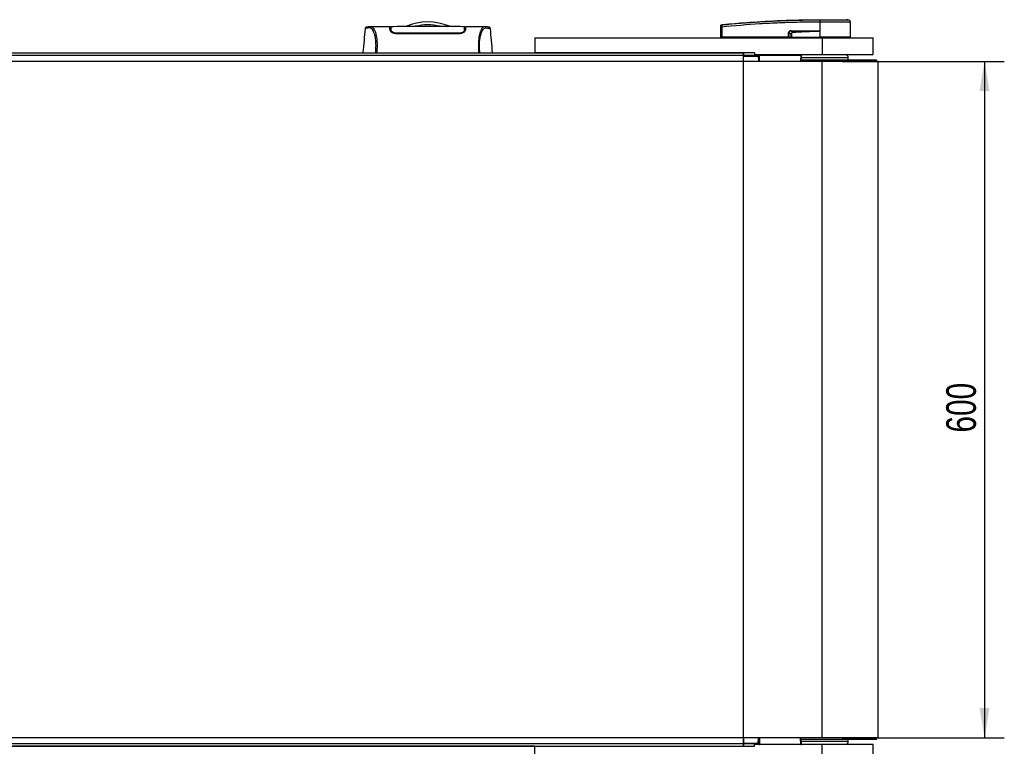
# Model space of a CAD drawing. Header units: millimetres. Extents: x 0 to 420, y 0 to 297.
# Tile 11 of 58: x 130 to 230, y 75 to 149. Entities that reach past the tile are written whole.
import ezdxf

# ---------------------------------------------------------------- set-up
doc = ezdxf.new("R2010")
doc.units = ezdxf.units.MM
doc.layers.add('QUOTE', color=174, linetype='Continuous')
doc.styles.add('SLDTEXTSTYLE3', font='TXT', dxfattribs={"width": 0.75})
doc.dimstyles.new('SLDDIMSTYLE0', dxfattribs={"dimtxt": 3, "dimasz": 3, "dimexe": 0, "dimexo": 0.0625, "dimgap": 0.75, "dimtad": 1, "dimlfac": 8.782711, "dimrnd": 1e-09, "dimzin": 12, "dimdsep": 46, "dimtxsty": 'SLDTEXTSTYLE3', "dimsah": 1, "dimcen": 0.09, "dimadec": 0, "dimazin": 3, "dimtfac": 1, "dimtdec": 3, "dimtofl": 0, "dimtmove": 0, "dimatfit": 3, "dimfxl": 0, "dimfrac": 2, "dimtolj": 1, "dimtzin": 12, "dimarcsym": 0})

# ---------------------------------------------------------------- blocks, each defined once
blk = doc.blocks.new('_D_1')
at = {"layer": 'QUOTE'}
for p, q in [((213.519, 144.448), (229.902, 144.448)), ((227.902, 144.448), (227.902, 76.132)), ((213.519, 76.132), (229.902, 76.132))]:
    blk.add_line(p, q, dxfattribs=at)
for points in [[(227.902, 144.448), (227.402, 141.448), (228.402, 141.448)], [(227.902, 76.132), (228.402, 79.132), (227.402, 79.132)]]:
    blk.add_solid(points, dxfattribs=at)
at = {"layer": 'QUOTE', "insert": (224.035, 106.965), "char_height": 3, "attachment_point": 1, "rotation": 90, "style": 'SLDTEXTSTYLE3'}
blk.add_mtext('600', dxfattribs=at)

msp = doc.modelspace()

# ---------------------------------------------------------------- linework, layer by layer
at = {"color": 7, "linetype": 'Continuous', "lineweight": 25}
for p, q in [((211.281, 148.4207), (211.2626, 148.4207)), ((211.281, 148.4207), (211.2799, 146.896)), ((211.2812, 148.6608), (211.2814, 148.6608)), ((214.1481, 148.6451), (213.9501, 148.6608)), ((214.365, 146.896), (214.3517, 148.4207)), ((165.3487, 147.7496), (165.3483, 147.7491)), ((167.8468, 147.9484), (165.8878, 147.9484)), ((167.9284, 147.8914), (167.8478, 147.8914)), ((167.9319, 147.6872), (167.9327, 147.643)), ((167.933, 147.6249), (167.9342, 147.552)), ((167.9453, 147.7889), (167.9454, 147.5795)), ((167.9478, 147.7079), (167.9495, 147.5761)), ((167.9496, 147.6494), (167.9498, 147.6373)), ((167.9502, 147.6143), (167.9498, 147.6373)), ((167.9504, 147.6028), (167.9506, 147.5948)), ((168.5369, 147.2943), (168.5369, 147.2353)), ((174.7992, 147.2349), (168.5369, 147.2349)), ((174.7992, 147.2942), (174.7991, 147.2354)), ((175.3858, 147.6143), (175.3848, 147.5424)), ((175.3907, 147.7952), (175.3906, 147.5795)), ((175.4883, 147.8914), (175.4077, 147.8914)), ((177.4493, 147.9484), (175.4892, 147.9484)), ((177.4641, 147.9473), (177.4493, 147.9472)), ((177.9873, 147.7496), (177.9878, 147.7491)), ((201.2721, 146.896), (201.281, 147.9155)), ((201.3645, 147.9155), (201.3556, 146.896)), ((201.3642, 148.1567), (201.3641, 148.1567)), ((208.1093, 146.896), (208.1111, 147.3556)), ((208.1324, 147.3556), (208.1306, 146.896)), ((208.3726, 147.2307), (208.1324, 147.3556)), ((211.0316, 147.5125), (208.3596, 147.5125)), ((208.3596, 147.5125), (208.5598, 147.4084)), ((208.361, 147.5419), (211.033, 147.5419)), ((211.2739, 147.5282), (211.2739, 147.5219)), ((211.2739, 147.5219), (211.2794, 146.896)), ((182.4847, 146.839), (182.4847, 145.3019)), ((182.4847, 146.839), (211.519, 146.839)), ((186.866, 146.8419), (186.866, 146.839)), ((187.7756, 146.839), (187.7756, 146.8419)), ((201.2721, 146.896), (201.3556, 146.896)), ((201.3276, 146.896), (201.3286, 146.839)), ((208.1093, 146.896), (201.3556, 146.896)), ((201.3598, 146.896), (201.3598, 146.839)), ((208.1306, 146.896), (208.1093, 146.896)), ((208.1138, 146.896), (208.1138, 146.839)), ((208.1306, 146.896), (208.3844, 146.896)), ((208.1699, 146.896), (208.1706, 146.839)), ((208.3931, 146.896), (211.2794, 146.896)), ((208.411, 146.896), (208.4114, 146.839)), ((211.2799, 146.896), (211.2794, 146.896)), ((214.365, 146.896), (211.2799, 146.896)), ((211.2822, 146.896), (211.2823, 146.839)), ((211.519, 146.839), (211.519, 145.1311)), ((211.519, 146.839), (216.6427, 146.839)), ((214.3086, 146.839), (214.3096, 146.896)), ((216.6427, 145.1311), (216.6427, 146.839)), ((92.5353, 145.3019), (182.4847, 145.3019)), ((204.6874, 145.3019), (182.4847, 145.3019)), ((203.5488, 145.3019), (203.5488, 145.0457)), ((204.6874, 145.3019), (204.6874, 145.1311)), ((211.519, 144.448), (63.501, 144.448)), ((203.5488, 145.0457), (71.4712, 145.0457)), ((203.5488, 144.448), (203.5488, 145.0457)), ((205.0544, 145.04), (203.5488, 145.04)), ((203.5488, 144.9816), (205.0538, 144.9816)), ((204.6874, 145.1311), (211.519, 145.1311)), ((205.0522, 145.0277), (205.0538, 144.9816)), ((205.0538, 144.9816), (205.0631, 144.448)), ((205.1091, 145.0732), (205.12, 144.448)), ((205.1097, 145.0825), (205.1102, 145.0856)), ((205.166, 145.0732), (205.166, 145.1311)), ((205.166, 145.0732), (209.3604, 145.0732)), ((205.1769, 144.448), (205.166, 145.0732)), ((209.3604, 145.0732), (209.3048, 144.448)), ((209.3604, 145.0732), (209.3604, 145.1311)), ((209.3646, 144.448), (209.42, 145.0688)), ((209.3727, 144.6188), (216.2083, 144.6188)), ((209.3831, 144.8275), (214.1378, 144.8275)), ((211.519, 145.1311), (216.6427, 145.1311)), ((211.519, 76.1319), (211.519, 144.448)), ((217.1551, 144.448), (211.519, 144.448)), ((214.1378, 144.6188), (214.1378, 144.8275)), ((216.2083, 144.6188), (216.9843, 144.6188)), ((216.9843, 144.448), (216.9843, 144.6188)), ((217.1551, 76.1319), (217.1551, 144.448)), ((211.519, 76.1319), (63.501, 76.1319)), ((203.5488, 76.1319), (203.5488, 75.5342)), ((203.5488, 75.5983), (205.0538, 75.5983)), ((205.0522, 75.5522), (205.0538, 75.5983)), ((205.0538, 75.5983), (205.0631, 76.1319)), ((205.1091, 75.5067), (205.12, 76.1319)), ((205.1769, 76.1319), (205.166, 75.5067)), ((209.3604, 75.5067), (209.3048, 76.1319)), ((216.9843, 75.9611), (209.3746, 75.9611)), ((214.1378, 75.7524), (209.3803, 75.7524)), ((217.1551, 76.1319), (211.519, 76.1319)), ((214.1378, 75.7524), (214.1378, 75.9611)), ((216.9843, 75.9611), (216.9843, 76.1319)), ((203.5488, 75.5342), (71.4712, 75.5342)), ((182.4847, 75.278), (92.5353, 75.278)), ((182.4847, 73.7409), (182.4847, 75.278)), ((182.4847, 75.278), (204.6874, 75.278)), ((205.0544, 75.5399), (203.5488, 75.5399)), ((203.5488, 75.5342), (203.5488, 75.278)), ((204.6874, 75.278), (204.6874, 75.4488)), ((211.519, 75.4488), (204.6874, 75.4488)), ((205.1098, 75.497), (205.1102, 75.4943)), ((205.166, 75.5067), (205.166, 75.4488)), ((205.166, 75.5067), (209.3604, 75.5067)), ((209.3604, 75.5067), (209.3604, 75.4488)), ((211.519, 73.7409), (211.519, 75.4488)), ((216.6427, 75.4488), (211.519, 75.4488)), ((216.6427, 73.7409), (216.6427, 75.4488))]:
    msp.add_line(p, q, dxfattribs=at)
at = {"color": 7, "linetype": 'Continuous'}
for p, q in [((71.4712, 145.3019), (203.5488, 145.3019)), ((203.5488, 75.278), (203.5488, 145.3019)), ((71.4712, 75.278), (203.5488, 75.278))]:
    msp.add_line(p, q, dxfattribs=at)
at = {"color": 7, "linetype": 'Continuous', "lineweight": 25, "flags": 128}
for points in [[(165.9043, 147.9481), (165.9598, 147.9441), (166.0142, 147.9322), (166.0732, 147.9032), (166.0884, 147.8918), (166.1092, 147.8734), (166.1278, 147.8541), (166.1328, 147.8485), (166.1342, 147.8469), (166.1346, 147.8464), (166.1348, 147.8462), (166.1348, 147.8461), (166.1348, 147.8461), (166.1348, 147.8461), (166.1348, 147.8461), (166.1348, 147.8461), (166.1348, 147.8461), (166.1348, 147.8461), (166.1348, 147.8461), (166.1955, 147.7662), (166.2537, 147.6715), (166.317, 147.5431), (166.3762, 147.3902), (166.4276, 147.2187), (166.4732, 147.0161), (166.5107, 146.7781), (166.5365, 146.5137), (166.5495, 146.2272), (166.5497, 145.9298), (166.538, 145.6235), (166.5147, 145.3019)], [(167.9502, 147.6143), (167.9527, 147.4677), (167.9529, 147.4587)], [(175.3848, 147.5424), (175.3838, 147.4677), (175.3837, 147.4597)], [(211.0316, 147.5125), (211.1673, 147.5177), (211.2739, 147.5219)]]:
    msp.add_lwpolyline(points, dxfattribs=at)
at = {"color": 7, "linetype": 'Continuous', "lineweight": 25}
for centre, radius, start, end in [((171.668, 142.7401), 5.693, 67.268445, 112.912448), ((212.1179, 148.4688), 0.8567, 168.120168, 183.219012), ((215.8988, 148.1186), 4.6491, 173.303191, 173.496611), ((212.1364, 148.4683), 0.8567, 168.081743, 183.180073), ((214.124, 148.4187), 0.2277, 0.500011, 83.923128), ((171.668, 142.7401), 5.3995, 76.586674, 103.444717), ((201.3227, 145.3947), 2.5211, 89.051899, 90.948101), ((201.373, 148.0489), 0.0908, 96.104195, 179.384141), ((208.1217, 150.2556), 2.9, 269.78976, 270.21024), ((208.1252, 147.5388), 0.2359, 353.585658, 0.74759), ((129.9178, 143.6076), 78.7337, 2.731259, 2.766996), ((210.7972, 147.5388), 0.2359, 353.585658, 0.74759), ((205.0574, 145.0795), 0.0521, 264.252632, 353.075499), ((205.0775, 144.4374), 0.5448, 86.505173, 92.494941), ((205.0544, 145.097), 0.0569, 270, 348.463041), ((205.166, 145.0742), 0.0569, 90, 181), ((205.1375, 145.8889), 0.8162, 268.001617, 271.998383), ((209.3604, 145.0742), 0.0569, 354.81058, 90), ((209.4377, 145.7391), 0.6704, 263.377826, 268.237983), ((213.8228, 144.8275), 0.315, 0, 74.548307), ((205.0775, 76.1425), 0.5448, 267.505059, 273.494827), ((213.8228, 75.7524), 0.315, 285.451693, 0), ((205.0574, 75.5004), 0.0521, 6.924501, 95.747368), ((205.0544, 75.4829), 0.0569, 11.536959, 90), ((205.1375, 74.691), 0.8162, 88.001617, 91.998383), ((205.166, 75.5057), 0.0569, 179, 270), ((209.3604, 75.5057), 0.0569, 270, 5.18942), ((209.4377, 74.8408), 0.6704, 91.762017, 96.622174)]:
    msp.add_arc(centre, radius, start, end, dxfattribs=at)
for centre, major_axis, ratio, start_param, end_param in [((208.5151, 147.2395), (0.3871, -0.1904), 0.6067254, 2.2520057, 3.4288926), ((208.5122, 147.2398), (0.3663, -0.1813), 0.5569608, 2.2532184, 3.4301053), ((208.6541, 147.1661), (0.2609, -0.1388), 0.7705823, 2.3011388, 3.4780257), ((208.6541, 147.1666), (0.2277, -0.1204), 0.6630178, 2.2990506, 3.4759374)]:
    msp.add_ellipse(centre, major_axis=major_axis, ratio=ratio, start_param=start_param, end_param=end_param, dxfattribs=at)
for points, knots in [([(201.3633, 148.1392), (202.6455, 148.2563), (204.5997, 148.4346), (207.233, 148.5658), (209.2566, 148.6353), (210.6036, 148.6352), (211.2795, 148.6452), (211.2795, 148.6452)], [0, 0, 0, 0, 0.3887669, 0.5925279, 0.7962893, 0.9999993, 1, 1, 1, 1]), ([(201.3642, 148.1567), (201.4024, 148.1606), (201.6385, 148.1846), (202.6742, 148.2857), (204.8021, 148.4595), (207.8722, 148.6265), (210.1444, 148.6494), (211.2812, 148.6608)], [0, 0, 0, 0, 0.0117013, 0.0722088, 0.3141935, 0.6568871, 1, 1, 1, 1]), ([(211.2626, 148.4207), (210.5896, 148.4165), (209.2437, 148.4082), (207.2255, 148.3423), (204.5965, 148.2102), (202.6452, 148.0322), (201.3645, 147.9155)], [0, 0, 0, 0, 0.2036202, 0.4072406, 0.6109477, 1, 1, 1, 1]), ([(211.2795, 148.6452), (211.2796, 148.6452), (211.2858, 148.6452), (211.292, 148.6452), (211.2982, 148.6452)], [0, 0, 0, 0, 0.0003655, 1, 1, 1, 1]), ([(214.3517, 148.4207), (214.3442, 148.4207), (214.3288, 148.4208), (214.2053, 148.4208), (214.0099, 148.4206), (213.7443, 148.4207), (213.4133, 148.4208), (213.0316, 148.4206), (212.6034, 148.4208), (212.1622, 148.4207), (211.7155, 148.4207), (211.427, 148.4207), (211.281, 148.4207)], [0, 0, 0, 0, 0.10046502, 0.20384345, 0.30430944, 0.40768894, 0.50815524, 0.61153497, 0.71200234, 0.81538328, 0.9066108, 1, 1, 1, 1]), ([(211.2814, 148.6608), (211.4504, 148.6608), (211.789, 148.6608), (212.2878, 148.6608), (212.7514, 148.6608), (213.1637, 148.6608), (213.5032, 148.6608), (213.7566, 148.6608), (213.9203, 148.6608), (213.9401, 148.6608), (213.9501, 148.6608)], [0, 0, 0, 0, 0.1248804, 0.2501396, 0.3746494, 0.4998125, 0.6247642, 0.7495577, 0.8749238, 1, 1, 1, 1]), ([(211.2982, 148.6452), (211.432, 148.6452), (211.6997, 148.6451), (212.1124, 148.6452), (212.5232, 148.6452), (212.9195, 148.6451), (213.2752, 148.6452), (213.582, 148.6452), (213.8294, 148.6451), (214.011, 148.6452), (214.1261, 148.6451), (214.1408, 148.6451), (214.1481, 148.6451)], [0, 0, 0, 0, 0.0923036, 0.1846071, 0.2865385, 0.3884688, 0.490398, 0.5923288, 0.694247, 0.7961664, 0.8980845, 1, 1, 1, 1]), ([(165.3349, 147.7503), (165.3006, 147.3578), (165.2293, 146.5416), (165.1578, 145.7255), (165.1207, 145.3019)], [0, 0, 0, 0, 0.4809489, 1, 1, 1, 1]), ([(165.9046, 147.9481), (165.8548, 147.9464), (165.75, 147.9428), (165.6219, 147.9227), (165.5259, 147.9069), (165.4637, 147.8962), (165.4313, 147.8862), (165.3704, 147.8582), (165.3457, 147.7826), (165.3348, 147.7491)], [0, 0, 0, 0, 0.1496222, 0.3148084, 0.4954518, 0.6410822, 0.7851885, 0.9047549, 1, 1, 1, 1]), ([(166.4054, 145.3019), (166.4139, 145.4029), (166.4307, 145.6037), (166.4428, 145.9023), (166.4429, 146.1917), (166.4294, 146.4657), (166.4027, 146.7175), (166.3644, 146.942), (166.3167, 147.1379), (166.2443, 147.3609), (166.1421, 147.5727), (166.0169, 147.7498), (165.8895, 147.8286), (165.6983, 147.83), (165.4943, 147.8), (165.3515, 147.7733), (165.3495, 147.7564), (165.3487, 147.7496)], [0, 0, 0, 0, 0.0329354, 0.0654732, 0.0981454, 0.1307632, 0.163268, 0.196035, 0.2287321, 0.2617261, 0.3274232, 0.3937545, 0.4589865, 0.5255109, 0.704726, 0.8829437, 1, 1, 1, 1]), ([(165.8878, 147.9473), (165.8926, 147.9479), (165.8976, 147.9486), (165.904, 147.9481), (165.9043, 147.9481)], [0, 0, 0, 0, 0.9601371, 1, 1, 1, 1]), ([(167.8584, 147.6138), (167.8557, 147.6933), (167.85, 147.8547), (167.8469, 147.9461), (167.8467, 147.9499), (167.8468, 147.9483), (167.8468, 147.9483)], [0, 0, 0, 0, 0.3325302, 0.6748371, 0.9927076, 1, 1, 1, 1]), ([(167.8485, 147.8983), (167.853, 147.8974), (167.8594, 147.8962), (167.9185, 147.8953), (167.9365, 147.895)], [0, 0, 0, 0, 0.69560902, 1, 1, 1, 1]), ([(168.5369, 147.2349), (168.4706, 147.2393), (168.3384, 147.248), (168.1584, 147.3109), (168.0036, 147.3994), (167.886, 147.5083), (167.8677, 147.5786), (167.8584, 147.6138)], [0, 0, 0, 0, 0.1760239, 0.3513633, 0.5446667, 0.7717941, 1, 1, 1, 1]), ([(167.9342, 147.552), (167.9412, 147.5178), (167.9532, 147.4582), (168.0307, 147.3972), (168.0637, 147.3712)], [0, 0, 0, 0, 0.5748099, 1, 1, 1, 1]), ([(175.3916, 147.9465), (175.0958, 147.9551), (174.4909, 147.9727), (173.5719, 147.975), (172.6308, 147.9744), (171.5776, 147.9733), (170.4172, 147.9731), (169.172, 147.9772), (168.3491, 147.9564), (167.9444, 147.9462)], [0, 0, 0, 0, 0.1211318, 0.2477438, 0.3731827, 0.4981328, 0.6658527, 0.8356648, 1, 1, 1, 1]), ([(167.9448, 147.9253), (167.9452, 147.9039), (167.9455, 147.8792), (167.9462, 147.8327), (167.9462, 147.8263)], [0, 0, 0, 0, 0.86329129, 1, 1, 1, 1]), ([(167.9491, 147.6772), (167.9483, 147.7281), (167.9463, 147.8378), (167.9451, 147.9088), (167.9449, 147.919), (167.9449, 147.9206)], [0, 0, 0, 0, 0.4223468, 0.9102109, 1, 1, 1, 1]), ([(167.9453, 147.8432), (167.9453, 147.8384), (167.9453, 147.8229), (167.9453, 147.8028), (167.9453, 147.7889)], [0, 0, 0, 0, 0.3066205, 1, 1, 1, 1]), ([(168.5369, 147.2943), (168.4802, 147.2977), (168.3684, 147.3045), (168.2145, 147.3543), (168.0809, 147.4259), (167.9749, 147.5191), (167.9587, 147.5817), (167.9502, 147.6143)], [0, 0, 0, 0, 0.1733458, 0.3424433, 0.5326111, 0.7561077, 1, 1, 1, 1]), ([(174.7992, 147.2942), (174.5843, 147.2941), (173.5099, 147.2936), (171.4225, 147.2923), (169.5499, 147.2936), (168.5369, 147.2943)], [0, 0, 0, 0, 0.1029393, 0.5146966, 1, 1, 1, 1]), ([(175.3858, 147.6143), (175.3775, 147.582), (175.3608, 147.5174), (175.2415, 147.414), (175.0782, 147.3348), (174.9182, 147.2982), (174.8299, 147.2952), (174.7992, 147.2942)], [0, 0, 0, 0, 0.2409648, 0.483375, 0.7285961, 0.9056857, 1, 1, 1, 1]), ([(175.4776, 147.6138), (175.4672, 147.5762), (175.4465, 147.5011), (175.3067, 147.3784), (175.1179, 147.2833), (174.9341, 147.2396), (174.8336, 147.2361), (174.7992, 147.2349)], [0, 0, 0, 0, 0.24267, 0.4850883, 0.7318057, 0.908172, 1, 1, 1, 1]), ([(175.2779, 147.3732), (175.3105, 147.4004), (175.3833, 147.4611), (175.3952, 147.5197), (175.4018, 147.552)], [0, 0, 0, 0, 0.4486594, 1, 1, 1, 1]), ([(175.3848, 147.5424), (175.3852, 147.5691), (175.3859, 147.6227), (175.3868, 147.6736), (175.3873, 147.6991)], [0, 0, 0, 0, 0.4995527, 1, 1, 1, 1]), ([(175.3916, 147.9488), (175.3916, 147.9481), (175.3916, 147.9466), (175.3912, 147.9265), (175.39, 147.8569), (175.3881, 147.7488), (175.3865, 147.6552), (175.3858, 147.6143)], [0, 0, 0, 0, 0.1985165, 0.4068267, 0.6188004, 0.8336143, 1, 1, 1, 1]), ([(175.3871, 147.5736), (175.3877, 147.6255), (175.3884, 147.6909), (175.3893, 147.7696), (175.3895, 147.79), (175.3896, 147.7995)], [0, 0, 0, 0, 0.6736969, 0.8477298, 1, 1, 1, 1]), ([(175.3907, 147.7952), (175.3907, 147.8096), (175.3907, 147.828), (175.3907, 147.8409), (175.3907, 147.8438)], [0, 0, 0, 0, 0.7769502, 1, 1, 1, 1]), ([(175.3913, 147.9275), (175.3913, 147.9304), (175.3914, 147.9371), (175.3915, 147.9422), (175.3916, 147.9451)], [0, 0, 0, 0, 0.43951281, 1, 1, 1, 1]), ([(175.4018, 147.552), (175.4033, 147.6399), (175.4053, 147.7511), (175.4059, 147.7895), (175.4061, 147.7975)], [0, 0, 0, 0, 0.7899576, 1, 1, 1, 1]), ([(175.4041, 147.895), (175.4305, 147.8955), (175.4798, 147.8966), (175.4851, 147.8977), (175.4875, 147.8983)], [0, 0, 0, 0, 0.53619641, 1, 1, 1, 1]), ([(175.4892, 147.9479), (175.4893, 147.948), (175.4893, 147.9498), (175.4891, 147.9446), (175.4884, 147.9239), (175.4859, 147.8518), (175.4822, 147.7447), (175.479, 147.6532), (175.4776, 147.6138)], [0, 0, 0, 0, 0.0217598, 0.2240507, 0.4267298, 0.6331428, 0.8422428, 1, 1, 1, 1]), ([(177.4493, 147.9472), (177.4362, 147.9475), (177.3916, 147.9481), (177.3062, 147.9371), (177.2237, 147.8767), (177.1607, 147.7963), (177.1219, 147.7393), (177.0805, 147.67), (177.0373, 147.5863), (176.9966, 147.4917), (176.9613, 147.3964), (176.9334, 147.3098), (176.9075, 147.2175), (176.8837, 147.1196), (176.8545, 146.9789), (176.8232, 146.781), (176.7974, 146.5166), (176.7843, 146.2311), (176.7844, 145.9325), (176.7958, 145.6216), (176.8127, 145.4098), (176.8214, 145.3019)], [0, 0, 0, 0, 0.0441035, 0.1495195, 0.2563254, 0.2958062, 0.3385623, 0.3735574, 0.4204553, 0.4707679, 0.5025342, 0.5358572, 0.5665423, 0.5963402, 0.628096, 0.6897727, 0.7526809, 0.8144103, 0.8747249, 0.9361644, 1, 1, 1, 1]), ([(176.9306, 145.3019), (176.9221, 145.4029), (176.9053, 145.6037), (176.8933, 145.9023), (176.8931, 146.1917), (176.9067, 146.4657), (176.9333, 146.7175), (176.9716, 146.942), (177.0193, 147.1379), (177.0917, 147.3609), (177.1939, 147.5727), (177.3192, 147.7498), (177.4465, 147.8286), (177.6377, 147.83), (177.8417, 147.8), (177.9845, 147.7733), (177.9865, 147.7564), (177.9873, 147.7496)], [0, 0, 0, 0, 0.03293543, 0.06547319, 0.09814545, 0.13076322, 0.16326802, 0.19603503, 0.22873208, 0.26172606, 0.32742317, 0.39375449, 0.45898655, 0.52551088, 0.70472603, 0.88294372, 1, 1, 1, 1]), ([(178.0012, 147.7491), (177.9903, 147.7826), (177.9657, 147.8582), (177.9048, 147.8862), (177.8723, 147.8962), (177.8101, 147.9069), (177.7142, 147.9227), (177.586, 147.9428), (177.4812, 147.9464), (177.4314, 147.9481)], [0, 0, 0, 0, 0.0952451, 0.2148115, 0.3589178, 0.5045482, 0.6851916, 0.8503778, 1, 1, 1, 1]), ([(178.2153, 145.3019), (178.1782, 145.7255), (178.1067, 146.5416), (178.0354, 147.3577), (178.0011, 147.7503)], [0, 0, 0, 0, 0.5190328, 1, 1, 1, 1]), ([(201.281, 147.9155), (201.2811, 147.9209), (201.2812, 147.9415), (201.2816, 147.9765), (201.2819, 148.0138), (201.2821, 148.041), (201.2822, 148.047), (201.2822, 148.0499)], [0, 0, 0, 0, 0.0821077, 0.3116546, 0.5407071, 0.7703697, 1, 1, 1, 1]), ([(201.2822, 148.0499), (201.2822, 148.0565), (201.2823, 148.0654), (201.2823, 148.0666), (201.2823, 148.0669)], [0, 0, 0, 0, 0.7365741, 1, 1, 1, 1]), ([(201.2823, 148.0669), (201.2825, 148.0701), (201.283, 148.0836), (201.29, 148.1069), (201.3083, 148.1322), (201.3339, 148.1506), (201.354, 148.1547), (201.3641, 148.1567)], [0, 0, 0, 0, 0.0716067, 0.3068114, 0.5378745, 0.7689372, 1, 1, 1, 1]), ([(201.3633, 148.1392), (201.3627, 148.1342), (201.3614, 148.1242), (201.3609, 148.0788), (201.3616, 148.0169), (201.363, 147.9587), (201.3641, 147.9245), (201.3645, 147.9155)], [0, 0, 0, 0, 0.2296881, 0.4595969, 0.6887793, 0.9180889, 1, 1, 1, 1]), ([(201.3641, 148.1567), (201.3641, 148.1564), (201.3638, 148.1551), (201.3635, 148.146), (201.3633, 148.1392)], [0, 0, 0, 0, 0.2638842, 1, 1, 1, 1]), ([(208.3726, 147.2307), (208.3792, 147.2307), (208.3912, 147.2308), (208.4062, 147.2307), (208.4128, 147.2307)], [0, 0, 0, 0, 0.56, 1, 1, 1, 1]), ([(208.3844, 146.896), (208.3808, 146.9584), (208.3742, 147.0698), (208.3731, 147.1816), (208.3726, 147.2307)], [0, 0, 0, 0, 0.560586, 1, 1, 1, 1]), ([(208.4128, 147.2307), (208.4111, 147.1682), (208.4079, 147.0564), (208.3977, 146.945), (208.3931, 146.896)], [0, 0, 0, 0, 0.5593923, 1, 1, 1, 1]), ([(208.5598, 147.4084), (209.0211, 147.4293), (209.845, 147.4665), (210.669, 147.4984), (211.0316, 147.5125)], [0, 0, 0, 0, 0.5599741, 1, 1, 1, 1]), ([(211.2739, 147.5219), (210.7679, 147.4881), (209.8643, 147.4278), (208.96, 147.3803), (208.5621, 147.3594)], [0, 0, 0, 0, 0.5600269, 1, 1, 1, 1]), ([(211.033, 147.5419), (211.0563, 147.5417), (211.1252, 147.541), (211.2063, 147.5412), (211.2625, 147.5304), (211.2739, 147.5282)], [0, 0, 0, 0, 0.2892673, 0.8568296, 1, 1, 1, 1]), ([(208.3844, 146.896), (208.3852, 146.896), (208.387, 146.896), (208.3901, 146.896), (208.3923, 146.896), (208.3931, 146.896)], [0, 0, 0, 0, 0.31939567, 0.74819126, 1, 1, 1, 1]), ([(205.0544, 145.04), (205.0541, 145.0395), (205.0533, 145.0384), (205.0526, 145.0312), (205.0522, 145.0277)], [0, 0, 0, 0, 0.5000603, 1, 1, 1, 1]), ([(209.4189, 75.511), (209.4028, 75.6764), (209.3827, 75.8833), (209.3654, 76.0904), (209.362, 76.1319)], [0, 0, 0, 0, 0.7994094, 1, 1, 1, 1]), ([(205.0544, 75.5399), (205.0541, 75.5404), (205.0533, 75.5415), (205.0526, 75.5487), (205.0522, 75.5522)], [0, 0, 0, 0, 0.5000603, 1, 1, 1, 1])]:
    msp.add_open_spline(points, degree=3, knots=knots, dxfattribs=at)

# ---------------------------------------------------------------- dimensions: what is measured, and where the dimension line sits
at = {"layer": 'QUOTE'}
dim = msp.add_linear_dim(base=(225.5207, 76.1319), p1=(211.519, 144.448), p2=(211.519, 76.1319), angle=90, dimstyle='SLDDIMSTYLE0', dxfattribs=at)
dim.commit()
dim.dimension.update_dxf_attribs({"geometry": '_D_1', "text_midpoint": (225.5207, 110.2899), "dimtype": 160})

doc.saveas('drawing.dxf')
